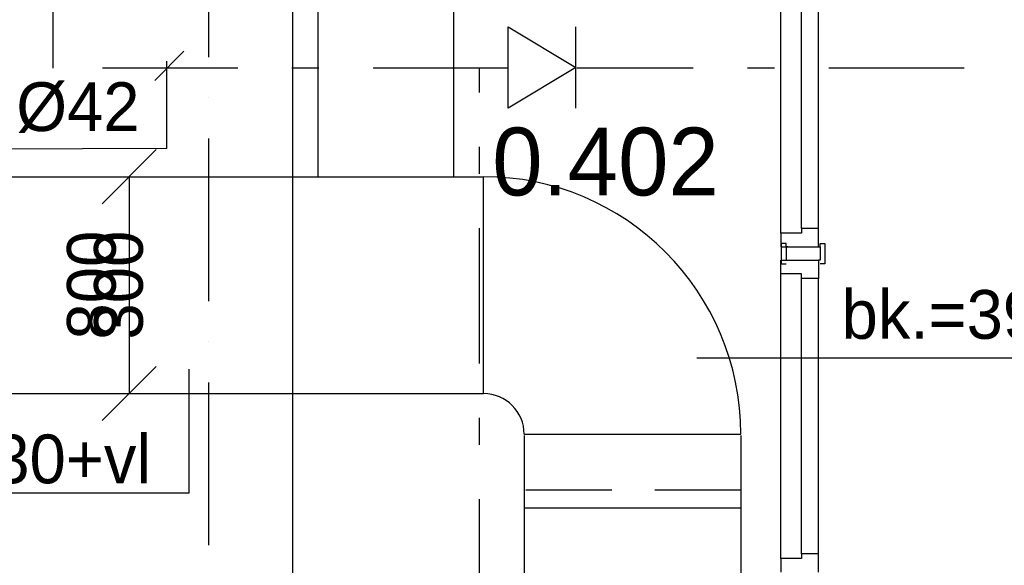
# Model space of a CAD drawing. Extents: x 25315 to 170951, y 867852 to 951952.
# Tile 108 of 119: x 124526 to 128161, y 914075 to 916087. Entities that reach past the tile are written whole.
import ezdxf
from ezdxf.enums import TextEntityAlignment as Align

# ---------------------------------------------------------------- set-up
doc = ezdxf.new("R2010")
doc.units = 0
doc.header["$LTSCALE"] = 100
for name, pattern in [('2322109', [10, 5, -2, 1, -2]), ('CENTER4', [5, 3.125, -0.625, 0.625, -0.625]), ('DASHDOT', [9, 6, -1.5, 0, -1.5]), ('HIDDEN2', [4.7625, 3.175, -1.5875]), ('LURETOUR', [6, 4, -2])]:
    doc.linetypes.add(name, pattern=pattern)
doc.layers.get('0').update_dxf_attribs({"linetype": 'CONTINUOUS'})
for name, color, linetype in [('AL$7----_STRAMIEN', 1, 'DASHDOT'), ('BOUW', 8, 'CONTINUOUS'), ('WL531---', 4, 'CONTINUOUS'), ('WL561---', 4, 'CONTINUOUS'), ('WL570---', 3, 'CONTINUOUS'), ('WL570---_HARTLIJN', 7, 'CONTINUOUS'), ('WL570---_RETOUR', 3, 'CONTINUOUS'), ('WL570---_TOEVOER', 3, 'CONTINUOUS'), ('WM570---', 1, 'CONTINUOUS')]:
    doc.layers.add(name, color=color, linetype=linetype)
doc.styles.add('BURO-018', font='BUROFONT.shx', dxfattribs={"height": 180})
doc.styles.add('BURO-025', font='BUROFONT.shx', dxfattribs={"height": 250})

# ---------------------------------------------------------------- blocks, each defined once
blk = doc.blocks.new('LU-2D-K-320')
at = {"color": 0, "linetype": 'CONTINUOUS'}
for p, q in [((-0.5, 400), (0.5, 400)), ((-0.5, -400), (0.5, -400))]:
    blk.add_line(p, q, dxfattribs=at)
blk = doc.blocks.new('LU-2D-BHS--1-320FA1E')
at = {"color": 0, "linetype": 'CONTINUOUS'}
for p, q in [((-73.7, 400), (63.8, 400)), ((33.5, 400), (33.5, -400)), ((-73.7, -400), (63.8, -400))]:
    blk.add_line(p, q, dxfattribs=at)
at = {"color": 0, "linetype": 'HIDDEN2'}
blk.add_line((-33.5, 400), (-33.5, -400), dxfattribs=at)
blk = doc.blocks.new('3048311')
at = {"color": 0, "linetype": 'CONTINUOUS'}
for p, q in [((-2.5, 1.5), (0, 0)), ((-2.5, -1.5), (-2.5, 1.5)), ((0, -1.5), (0, 1.5)), ((0, 0), (-2.5, -1.5))]:
    blk.add_line(p, q, dxfattribs=at)
at = {"color": 0, "linetype": 'CONTINUOUS', "style": 'BURO-018', "flags": 1}
blk.add_attdef('CV_MATCODE', (0, 0), '', height=1.8, dxfattribs=at)
blk = doc.blocks.new('*U221', base_point=(124930.5, 143214.6))
at = {"layer": 'WM570---', "linetype": 'CONTINUOUS'}
for p, q in [((125030.2, 143714.3), (124830.8, 143514.9)), ((124930.5, 143614.6), (124930.5, 142814.6)), ((125030.2, 142914.3), (124830.8, 142714.9))]:
    blk.add_line(p, q, dxfattribs=at)
at = {"layer": 'WM570---', "linetype": 'CONTINUOUS', "style": 'BURO-018'}
for s, p in [('800', (124880.5, 143214.6)), ('300', (124980.5, 143214.6))]:
    blk.add_text(s, height=180, rotation=90, dxfattribs=at).set_placement(p, align=Align.CENTER)
blk = doc.blocks.new('LU-2D-B-1-3205A')
at = {"color": 0, "linetype": 'CONTINUOUS'}
for p, q in [((-400, 550), (400, 550)), ((-550, 400), (-550, -400))]:
    blk.add_line(p, q, dxfattribs=at)
for radius in [150, 950]:
    blk.add_arc((-550, 550), radius, 270, 0, dxfattribs=at)
blk = doc.blocks.new('LU-2D-K-1F4')
at = {"color": 0, "linetype": 'CONTINUOUS'}
for p, q in [((-0.5, 250), (0.5, 250)), ((-0.5, -250), (0.5, -250))]:
    blk.add_line(p, q, dxfattribs=at)

msp = doc.modelspace()

# ---------------------------------------------------------------- linework, layer by layer
at = {"layer": 'AL$7----_STRAMIEN', "color": 1}
msp.add_line((125223.6, 948952.5), (125223.6, 877210.3), dxfattribs=at)
at = {"layer": 'BOUW'}
for p, q in [((127336.6, 915299.7), (127336.6, 916349.7)), ((127412.6, 915316.7), (127412.6, 916332.7)), ((127475.6, 915316.7), (127475.6, 916332.7)), ((127336.6, 915299.7), (127336.6, 915249.7)), ((127412.6, 915299.7), (127336.6, 915299.7)), ((127412.6, 915316.7), (127412.6, 915299.7)), ((127475.6, 915316.7), (127412.6, 915316.7)), ((127475.6, 915249.7), (127475.6, 915316.7)), ((127336.6, 915249.7), (127475.6, 915249.7)), ((127338.1, 915262.2), (127338.1, 915199.6)), ((127356.1, 915262.2), (127338.1, 915262.2)), ((127356.1, 915249.7), (127356.1, 915262.2)), ((127356.1, 915249.7), (127356.1, 915199.6)), ((127361.6, 915249.7), (127356.1, 915249.7)), ((127475.6, 915249.7), (127481.1, 915249.7)), ((127481.1, 915262.2), (127499.1, 915262.2)), ((127481.1, 915249.7), (127481.1, 915262.2)), ((127481.1, 915249.7), (127481.1, 915199.6)), ((127499.1, 915262.2), (127499.1, 915199.6)), ((127336.6, 915149.6), (127336.6, 915199.6)), ((127336.6, 915199.6), (127475.6, 915199.6)), ((127338.1, 915199.6), (127338.1, 915187.1)), ((127356.1, 915199.6), (127361.6, 915199.6)), ((127481.1, 915199.6), (127475.6, 915199.6)), ((127475.6, 915199.6), (127475.6, 915132.6)), ((127499.1, 915199.6), (127499.1, 915187.1)), ((127338.1, 915187.1), (127356.1, 915187.1)), ((127499.1, 915187.1), (127481.1, 915187.1)), ((127412.6, 915149.6), (127336.6, 915149.6)), ((127336.6, 914099.6), (127336.6, 915149.6)), ((127412.6, 915132.6), (127412.6, 915149.6)), ((127475.6, 915132.6), (127412.6, 915132.6)), ((127412.6, 914116.6), (127412.6, 915132.6)), ((127475.6, 914116.6), (127475.6, 915132.6)), ((127336.6, 914099.6), (127336.6, 914049.6)), ((127412.6, 914099.6), (127336.6, 914099.6)), ((127412.6, 914116.6), (127412.6, 914099.6)), ((127475.6, 914116.6), (127412.6, 914116.6)), ((127475.6, 914049.6), (127475.6, 914116.6))]:
    msp.add_line(p, q, dxfattribs=at)
at = {"layer": 'WL531---', "linetype": '2322109'}
for p, q in [((124649.4, 915908.7), (124649.4, 923179.5)), ((126331, 915908.7), (124654.4, 915908.7)), ((126223.5, 899818.5), (126223.5, 915908.7)), ((133013.2, 915908.7), (126583.3, 915908.7))]:
    msp.add_line(p, q, dxfattribs=at)
at = {"layer": 'WL561---', "color": 1}
for p, q in [((125024.7, 915862.8), (125132.5, 915970.6)), ((125069.6, 915612.5), (125069.6, 915934.6)), ((125069.6, 915612.5), (124445.1, 915610))]:
    msp.add_line(p, q, dxfattribs=at)
at = {"layer": 'WL570---', "color": 4}
msp.add_line((125533.5, 916677.6), (125533.5, 908988.7, 0), dxfattribs=at)
at = {"layer": 'WL570---', "color": 1}
for p, q in [((127025.8, 914840.2), (128909.6, 914840.2)), ((125151.9, 914342.3), (125151.9, 914797.9)), ((123659, 914342.3), (125151.9, 914342.3))]:
    msp.add_line(p, q, dxfattribs=at)

# ---------------------------------------------------------------- block references
at = {"layer": 'WL531---', "color": 2, "xscale": 100, "yscale": 100, "zscale": 100}
msp.add_blockref('3048311', (126579.6, 915911), dxfattribs=at)
at = {"layer": 'WL570---_RETOUR', "linetype": 'LURETOUR', "xscale": 2685.617567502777, "rotation": 90}
msp.add_blockref('LU-2D-K-1F4', (125878.3, 916849), dxfattribs=at)
at = {"layer": 'WL570---_RETOUR', "linetype": 'LURETOUR', "xscale": 2215.10497009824}
msp.add_blockref('LU-2D-K-320', (125131.1, 915108.1), dxfattribs=at)
at = {"layer": 'WL570---_RETOUR', "color": 3, "linetype": 'LURETOUR', "rotation": 90}
msp.add_blockref('LU-2D-B-1-3205A', (126788.7, 915108.1), dxfattribs=at)
at = {"layer": 'WL570---_RETOUR', "color": 3, "linetype": 'LURETOUR', "xscale": 5325.249794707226, "rotation": 270}
msp.add_blockref('LU-2D-K-320', (126788.7, 911890.9), dxfattribs=at)
at = {"layer": 'WL570---_TOEVOER', "linetype": 'CONTINUOUS', "rotation": 270}
msp.add_blockref('LU-2D-BHS--1-320FA1E', (126788.7, 914318.5), dxfattribs=at)
at = {"layer": 'WM570---'}
msp.add_blockref('*U221', (124930.5, 915108.1), dxfattribs=at)

# ---------------------------------------------------------------- texts
at = {"layer": 'BOUW', "style": 'BURO-025'}
msp.add_text('0.402', height=250, dxfattribs=at).set_placement((126270.7, 915439))
at = {"layer": 'WL570---_HARTLIJN', "color": 1, "linetype": 'CENTER4', "style": 'BURO-018'}
msp.add_text('%%c42', height=180, dxfattribs=at).set_placement((124513.4, 915676.3))
at = {"layer": 'WM570---', "color": 1, "style": 'BURO-018'}
for p in [(127560.6, 914910), (123699, 914377)]:
    msp.add_text('bk.=3930+vl', height=180, dxfattribs=at).set_placement(p)

doc.saveas('drawing.dxf')
